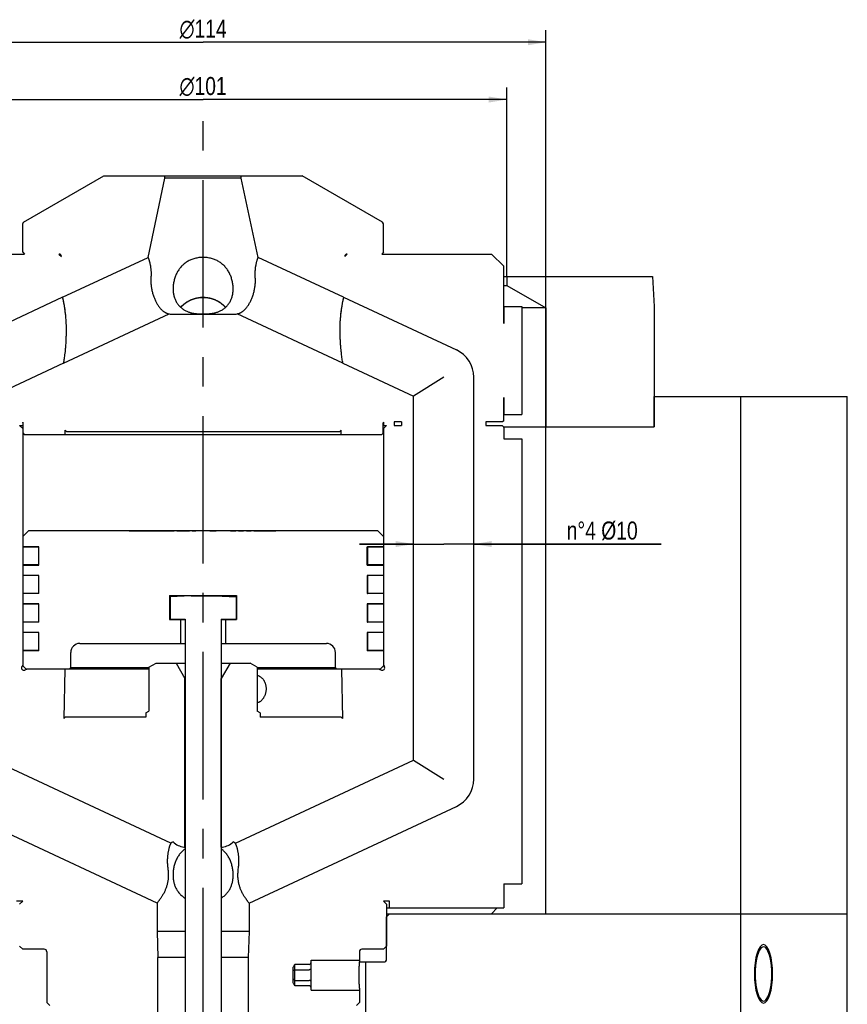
# Model space of a CAD drawing. Extents: x 0 to 1189, y 0 to 841.
# Tile 57 of 80: x 343 to 481, y 524 to 688. Entities that reach past the tile are written whole.
import ezdxf

# ---------------------------------------------------------------- set-up
doc = ezdxf.new("R2010")
doc.units = 0
doc.header["$LTSCALE"] = 65.395
doc.linetypes.add('CENTER', pattern=[0.6, 0.375, -0.075, 0.075, -0.075])
doc.layers.get('0').update_dxf_attribs({"linetype": 'CONTINUOUS'})
for name, color, linetype in [('DEFAULT_1', 7, 'CENTER'), ('MG46096_3DSLA_N_45_R000_JG_BL12', 7, 'CONTINUOUS'), ('MG46_3DSLA_AC_WEB_BL13', 7, 'CONTINUOUS'), ('MG46_3DSLA_PPU_WEB_BL11', 7, 'CONTINUOUS'), ('MG46_3DSLA_PSUP_WEB_BL14', 7, 'CONTINUOUS')]:
    doc.layers.add(name, color=color, linetype=linetype)
doc.styles.get("Standard").update_dxf_attribs({"font": 'txt', "width": 0.8})
doc.styles.add('TEXTSTYLE_1', font='gdt', dxfattribs={"width": 0.8})
doc.dimstyles.new('DIMSTYLE_2', dxfattribs={"dimtxt": 3, "dimasz": 3, "dimexe": 2, "dimexo": 0, "dimgap": 0.75, "dimtad": 1, "dimtxsty": 'STANDARD', "dimblk": '_ARROW_FILLED', "dimblk1": '_ARROW_FILLED', "dimblk2": '_ARROW_FILLED', "dimcen": 0.09, "dimazin": 3, "dimtp": 0.3, "dimtm": 0.3, "dimtfac": 1, "dimtofl": 0, "dimtmove": 0, "dimatfit": 3, "dimtolj": 1})
doc.dimstyles.new('DIMSTYLE_4', dxfattribs={"dimtxt": 3, "dimasz": 3, "dimexe": 2, "dimexo": 0, "dimgap": 0.75, "dimtad": 1, "dimtxsty": 'STANDARD', "dimblk": '_ARROW_FILLED', "dimblk1": '_ARROW_FILLED', "dimblk2": '_ARROW_FILLED', "dimcen": 0.09, "dimazin": 3, "dimtp": 0.2, "dimtm": 0.2, "dimtfac": 1, "dimtofl": 0, "dimtmove": 0, "dimatfit": 3, "dimtolj": 1})

# ---------------------------------------------------------------- blocks, each defined once
blk = doc.blocks.new('_ARROW_FILLED')
at = {"color": 0, "linetype": 'BYBLOCK'}
blk.add_solid([(0, 0), (-1, 0.167), (-1, -0.167)], dxfattribs=at)
blk = doc.blocks.new('*D3')
at = {"color": 2, "linetype": 'CONTINUOUS'}
for p, q in [((316.9, 620.15), (316.9, 686.08)), ((430.9, 620.15), (430.9, 686.08)), ((316.9, 684.08), (373.9, 684.08)), ((430.9, 684.08), (373.9, 684.08))]:
    blk.add_line(p, q, dxfattribs=at)
at = {"color": 2, "linetype": 'CONTINUOUS', "xscale": 3, "yscale": 3, "zscale": 3, "rotation": 180}
blk.add_blockref('_ARROW_FILLED', (316.9, 684.08), dxfattribs=at)
at = {"color": 2, "linetype": 'CONTINUOUS', "xscale": 3, "yscale": 3, "zscale": 3}
blk.add_blockref('_ARROW_FILLED', (430.9, 684.08), dxfattribs=at)
at = {"color": 2, "linetype": 'CONTINUOUS', "insert": (373.9, 687.83), "char_height": 3, "width": 14.6786, "attachment_point": 2, "style": 'TEXTSTYLE_1'}
blk.add_mtext('{\\Fgdt;n}\\Ftxt;114', dxfattribs=at)
blk = doc.blocks.new('*D6')
at = {"color": 2, "linetype": 'CONTINUOUS'}
for p, q in [((323.4, 645.15), (323.4, 676.55)), ((424.4, 645.15), (424.4, 676.55)), ((323.4, 674.55), (373.9, 674.55)), ((424.4, 674.55), (373.9, 674.55))]:
    blk.add_line(p, q, dxfattribs=at)
at = {"color": 2, "linetype": 'CONTINUOUS', "xscale": 3, "yscale": 3, "zscale": 3, "rotation": 180}
blk.add_blockref('_ARROW_FILLED', (323.4, 674.55), dxfattribs=at)
at = {"color": 2, "linetype": 'CONTINUOUS', "xscale": 3, "yscale": 3, "zscale": 3}
blk.add_blockref('_ARROW_FILLED', (424.4, 674.55), dxfattribs=at)
at = {"color": 2, "linetype": 'CONTINUOUS', "insert": (373.9, 678.3), "char_height": 3, "width": 14.6786, "attachment_point": 2, "style": 'TEXTSTYLE_1'}
blk.add_mtext('{\\Fgdt;n}\\Ftxt;101', dxfattribs=at)
blk = doc.blocks.new('*D22')
at = {"color": 2, "linetype": 'CONTINUOUS'}
for p, q in [((408.9, 600.63), (399.9, 600.63)), ((399.9, 600.63), (413.9, 600.63)), ((450.08, 600.63), (413.9, 600.63)), ((418.9, 600.63), (450.08, 600.63))]:
    blk.add_line(p, q, dxfattribs=at)
at = {"color": 2, "linetype": 'CONTINUOUS', "xscale": 3, "yscale": 3, "zscale": 3}
blk.add_blockref('_ARROW_FILLED', (408.9, 600.63), dxfattribs=at)
at = {"color": 2, "linetype": 'CONTINUOUS', "xscale": 3, "yscale": 3, "zscale": 3, "rotation": 180}
blk.add_blockref('_ARROW_FILLED', (418.9, 600.63), dxfattribs=at)
at = {"color": 2, "linetype": 'CONTINUOUS', "insert": (434.35, 604.38), "char_height": 3, "width": 23.5929, "attachment_point": 1}
blk.add_mtext('n°4 Ø10', dxfattribs=at)
blk = doc.blocks.new('MG46_3DSLA_PPU_WEB_BL11', base_point=(604.15, 524.71))
at = {"layer": 'MG46_3DSLA_PPU_WEB_BL11', "color": 7, "linetype": 'CONTINUOUS'}
for p, q in [((404.4, 539.15), (481.01, 539.15)), ((404.4, 538.65), (404.91, 539.15)), ((463.28, 520.15), (463.28, 539.15)), ((481.01, 443.15), (481.01, 539.15)), ((404.4, 531.65), (404.4, 538.65)), ((399.88, 531.15), (403.9, 531.15)), ((400.9, 531.15), (400.9, 519.65))]:
    blk.add_line(p, q, dxfattribs=at)
at = {"layer": 'MG46_3DSLA_PPU_WEB_BL11', "color": 2, "linetype": 'CONTINUOUS'}
for points in [[(468.58, 529.15), (468.55, 530.1), (468.46, 531.01), (468.33, 531.85), (468.14, 532.59), (467.91, 533.2), (467.65, 533.64), (467.37, 533.92), (467.07, 534.02), (466.78, 533.93), (466.5, 533.65), (466.24, 533.21), (466.01, 532.59), (465.82, 531.86), (465.69, 531.02), (465.6, 530.12), (465.57, 529.15)], [(465.57, 529.15), (465.6, 528.21), (465.68, 527.3), (465.82, 526.46), (466.01, 525.71), (466.24, 525.11), (466.5, 524.66), (466.78, 524.39), (467.07, 524.29), (467.37, 524.38), (467.65, 524.66), (467.91, 525.1), (468.14, 525.71), (468.32, 526.45), (468.46, 527.28), (468.55, 528.19), (468.58, 529.15)]]:
    blk.add_lwpolyline(points, dxfattribs=at)
at = {"layer": 'MG46_3DSLA_PPU_WEB_BL11', "color": 7, "linetype": 'CONTINUOUS'}
for points in [[(467.07, 533.65), (466.88, 533.61), (466.68, 533.47), (466.5, 533.25), (466.32, 532.94), (466.16, 532.56), (466.02, 532.1), (465.9, 531.59), (465.81, 531.02), (465.74, 530.42), (465.7, 529.8), (465.68, 529.15)], [(468.46, 529.15), (468.45, 529.8), (468.41, 530.42), (468.34, 531.02), (468.24, 531.59), (468.12, 532.1), (467.98, 532.56), (467.82, 532.94), (467.65, 533.25), (467.46, 533.47), (467.27, 533.61), (467.07, 533.65)], [(465.68, 529.15), (465.7, 528.51), (465.74, 527.89), (465.81, 527.29), (465.9, 526.72), (466.02, 526.21), (466.16, 525.75), (466.32, 525.37), (466.5, 525.06), (466.68, 524.84), (466.88, 524.7), (467.07, 524.65)], [(467.07, 524.65), (467.27, 524.7), (467.46, 524.84), (467.65, 525.06), (467.82, 525.37), (467.98, 525.75), (468.12, 526.21), (468.24, 526.72), (468.34, 527.29), (468.41, 527.89), (468.45, 528.51), (468.46, 529.15)]]:
    blk.add_lwpolyline(points, dxfattribs=at)
blk.add_arc((403.9, 531.65), 0.5, 270, 360, dxfattribs=at)
blk = doc.blocks.new('MG46096_3DSLA_N_45_R000_JG_BL12', base_point=(605.63, 511.41))
at = {"layer": 'MG46096_3DSLA_N_45_R000_JG_BL12', "color": 7, "linetype": 'CONTINUOUS'}
for p, q in [((344.05, 654.14), (357.41, 661.85)), ((357.41, 661.85), (390.39, 661.85)), ((367.55, 661.45), (367.55, 661.85)), ((380.25, 661.45), (380.25, 661.85)), ((403.75, 654.14), (390.39, 661.85)), ((364.76, 648.31), (367.55, 661.45)), ((380.25, 661.45), (367.55, 661.45)), ((383.05, 648.31), (380.25, 661.45)), ((343.9, 653.88), (344.05, 654.14)), ((343.9, 649.15), (343.9, 653.88)), ((403.9, 653.88), (403.75, 654.14)), ((403.9, 649.15), (403.9, 653.88)), ((325.93, 648.85), (344.2, 648.85)), ((343.9, 649.15), (344.2, 648.85)), ((349.93, 648.85), (350.36, 648.43)), ((349.93, 648.85), (349.96, 648.85)), ((350.36, 648.43), (350.36, 648.46)), ((397.88, 648.85), (397.44, 648.43)), ((397.44, 648.43), (397.44, 648.46)), ((397.84, 648.85), (397.88, 648.85)), ((403.9, 649.15), (403.6, 648.85)), ((403.6, 648.85), (421.88, 648.85)), ((423.88, 646.85), (421.88, 648.85)), ((350.55, 641.68), (364.76, 648.31)), ((364.76, 648.3), (364.78, 648.26)), ((383, 648.17), (383.02, 648.24)), ((383.05, 648.3), (383.05, 648.31)), ((397.25, 641.68), (383.05, 648.31)), ((423.88, 637.31), (423.88, 646.85)), ((350.55, 641.67), (331.79, 632.91)), ((350.55, 641.67), (350.55, 641.68)), ((350.59, 641.53), (350.55, 641.68)), ((350.58, 641.56), (350.55, 641.67)), ((350.6, 641.45), (350.58, 641.56)), ((350.61, 641.43), (350.59, 641.53)), ((350.63, 641.34), (350.6, 641.45)), ((350.64, 641.31), (350.61, 641.43)), ((350.65, 641.23), (350.63, 641.34)), ((350.67, 641.16), (350.64, 641.31)), ((350.68, 641.11), (350.65, 641.23)), ((350.71, 640.99), (350.67, 641.16)), ((350.7, 641), (350.68, 641.11)), ((350.72, 640.88), (350.7, 641)), ((350.75, 640.76), (350.72, 640.88)), ((350.77, 640.62), (350.75, 640.76)), ((350.79, 640.52), (350.77, 640.62)), ((350.81, 640.4), (350.79, 640.52)), ((350.83, 640.29), (350.81, 640.4)), ((350.85, 640.17), (350.83, 640.29)), ((396.97, 640.25), (396.95, 640.13)), ((396.99, 640.37), (396.97, 640.25)), ((397.01, 640.48), (396.99, 640.37)), ((397.03, 640.59), (397.01, 640.48)), ((397.05, 640.72), (397.03, 640.59)), ((397.08, 640.89), (397.04, 640.69)), ((397.08, 640.85), (397.05, 640.72)), ((397.12, 641.08), (397.08, 640.89)), ((397.1, 640.97), (397.08, 640.85)), ((397.12, 641.08), (397.1, 640.97)), ((397.15, 641.23), (397.12, 641.08)), ((397.15, 641.21), (397.12, 641.08)), ((397.18, 641.37), (397.15, 641.23)), ((397.17, 641.32), (397.15, 641.21)), ((397.2, 641.43), (397.17, 641.32)), ((397.21, 641.48), (397.18, 641.37)), ((397.22, 641.55), (397.2, 641.43)), ((397.23, 641.6), (397.21, 641.48)), ((397.25, 641.67), (397.22, 641.55)), ((397.25, 641.68), (397.23, 641.6)), ((397.25, 641.67), (397.25, 641.68)), ((397.25, 641.67), (416.02, 632.91)), ((350.67, 630.7), (368.25, 638.9)), ((350.87, 640.04), (350.85, 640.17)), ((350.89, 639.91), (350.87, 640.04)), ((350.91, 639.78), (350.89, 639.91)), ((350.94, 639.64), (350.91, 639.78)), ((350.96, 639.5), (350.94, 639.64)), ((350.97, 639.35), (350.96, 639.5)), ((350.99, 639.21), (350.97, 639.35)), ((351.01, 639.05), (350.99, 639.21)), ((351.05, 638.68), (351.04, 638.84)), ((351.07, 638.57), (351.05, 638.68)), ((351.08, 638.46), (351.07, 638.57)), ((368.25, 638.9), (368.25, 638.9)), ((368.9, 638.85), (378.9, 638.85)), ((397.13, 630.7), (379.56, 638.9)), ((396.74, 638.57), (396.73, 638.46)), ((396.75, 638.68), (396.74, 638.57)), ((396.77, 638.84), (396.75, 638.68)), ((396.79, 639), (396.77, 638.84)), ((396.81, 639.15), (396.79, 639)), ((396.82, 639.31), (396.81, 639.15)), ((396.84, 639.45), (396.82, 639.31)), ((396.86, 639.59), (396.84, 639.45)), ((396.88, 639.73), (396.86, 639.59)), ((396.9, 639.87), (396.88, 639.73)), ((396.93, 640), (396.9, 639.87)), ((396.95, 640.13), (396.93, 640)), ((423.88, 640.15), (426.9, 640.15)), ((423.9, 640.15), (423.9, 637.31)), ((426.9, 640.15), (426.9, 622.15)), ((351.09, 638.29), (351.08, 638.4)), ((351.1, 638.18), (351.09, 638.37)), ((351.12, 638), (351.1, 638.2)), ((351.13, 637.77), (351.12, 638.01)), ((351.14, 637.59), (351.13, 637.83)), ((351.16, 637.4), (351.14, 637.64)), ((351.16, 637.22), (351.15, 637.45)), ((351.17, 637.06), (351.16, 637.25)), ((351.17, 637.03), (351.17, 637.15)), ((351.18, 636.84), (351.17, 637.06)), ((351.18, 636.9), (351.17, 637.03)), ((396.64, 637.25), (396.63, 637.03)), ((396.65, 637.46), (396.64, 637.25)), ((396.64, 637.28), (396.64, 637.15)), ((396.66, 637.65), (396.65, 637.45)), ((396.71, 638.23), (396.7, 638.12)), ((396.73, 638.46), (396.72, 638.35)), ((423.9, 637.31), (423.88, 637.31)), ((351.19, 636.45), (351.11, 636.42)), ((351.19, 636.65), (351.18, 636.86)), ((351.19, 636.45), (351.19, 636.66)), ((396.63, 636.9), (396.62, 636.78)), ((396.62, 636.66), (396.62, 636.45)), ((396.69, 636.42), (396.62, 636.45)), ((350.87, 632.11), (350.84, 631.87)), ((350.9, 632.37), (350.87, 632.11)), ((350.94, 632.65), (350.9, 632.37)), ((396.96, 631.87), (396.93, 632.11)), ((350.67, 630.69), (338.9, 625.2)), ((350.7, 630.87), (350.67, 630.7)), ((350.67, 630.69), (350.67, 630.7)), ((350.73, 631.07), (350.7, 630.87)), ((350.76, 631.29), (350.73, 631.07)), ((350.79, 631.46), (350.76, 631.29)), ((350.81, 631.65), (350.79, 631.46)), ((350.84, 631.87), (350.81, 631.65)), ((396.99, 631.65), (396.96, 631.87)), ((397.02, 631.46), (396.99, 631.65)), ((397.04, 631.29), (397.02, 631.46)), ((397.08, 631.07), (397.04, 631.29)), ((397.11, 630.87), (397.08, 631.07)), ((397.13, 630.71), (397.11, 630.87)), ((397.13, 630.69), (397.13, 630.7)), ((397.13, 630.69), (408.9, 625.2)), ((413.9, 628.38), (408.9, 625.2)), ((418.9, 561.54), (418.9, 628.38)), ((408.9, 564.72), (408.9, 625.2)), ((423.88, 621.15), (423.88, 625)), ((423.88, 625), (423.9, 625)), ((423.9, 625), (423.9, 622.15)), ((343.9, 620.91), (343.9, 620.35)), ((343.97, 619.05), (343.97, 620.75)), ((403.83, 619.05), (403.83, 620.75)), ((403.9, 620.91), (403.9, 620.35)), ((405.65, 620.95), (405.65, 620.35)), ((406.9, 620.95), (405.65, 620.95)), ((406.9, 620.95), (406.9, 620.35)), ((420.9, 620.95), (420.9, 620.35)), ((423.68, 620.95), (420.9, 620.95)), ((423.88, 621.15), (423.68, 620.95)), ((423.88, 622.15), (426.9, 622.15)), ((343.4, 620.35), (343.9, 619.85)), ((343.4, 620.35), (343.97, 620.35)), ((343.9, 619.85), (343.9, 580.49)), ((343.9, 619.85), (343.97, 619.85)), ((343.97, 619.05), (344.17, 618.85)), ((350.95, 618.85), (350.94, 619.58)), ((350.94, 619.58), (351.17, 619.35)), ((351.17, 619.35), (396.64, 619.35)), ((396.87, 619.58), (396.64, 619.35)), ((396.85, 618.85), (396.87, 619.58)), ((403.83, 619.05), (403.63, 618.85)), ((403.83, 620.35), (404.4, 620.35)), ((403.83, 619.85), (403.9, 619.85)), ((404.4, 620.35), (403.9, 619.85)), ((403.9, 619.85), (403.9, 580.49)), ((405.65, 620.35), (406.9, 620.35)), ((420.9, 620.35), (423.6, 620.35)), ((423.9, 620.05), (423.6, 620.35)), ((423.9, 620.05), (423.9, 618.15)), ((344.17, 618.85), (403.63, 618.85)), ((423.9, 618.15), (426.9, 618.15)), ((426.9, 618.15), (426.9, 544.15)), ((344.91, 602.9), (343.91, 601.9)), ((344.91, 602.9), (402.89, 602.9)), ((361.61, 602.9), (361.61, 602.85)), ((361.61, 602.85), (369.09, 602.85)), ((367.78, 602.9), (367.78, 602.85)), ((369.09, 602.85), (369.09, 602.9)), ((369.54, 602.85), (369.54, 602.9)), ((369.54, 602.85), (371.64, 602.85)), ((369.63, 602.9), (369.63, 602.85)), ((369.75, 602.9), (369.75, 602.85)), ((369.93, 602.9), (369.93, 602.85)), ((370.18, 602.9), (370.18, 602.85)), ((370.49, 602.9), (370.49, 602.85)), ((371.09, 602.9), (371.09, 602.85)), ((371.38, 602.9), (371.38, 602.85)), ((371.58, 602.9), (371.58, 602.85)), ((371.64, 602.85), (371.64, 602.9)), ((372.09, 602.85), (372.09, 602.9)), ((372.09, 602.85), (372.69, 602.85)), ((372.18, 602.9), (372.18, 602.85)), ((372.69, 602.85), (372.69, 602.9)), ((375.01, 602.85), (375.01, 602.9)), ((375.01, 602.85), (376.06, 602.85)), ((375.18, 602.9), (375.18, 602.85)), ((375.45, 602.9), (375.45, 602.85)), ((375.56, 602.9), (375.56, 602.85)), ((375.61, 602.9), (375.61, 602.85)), ((376.06, 602.85), (376.06, 602.9)), ((378.46, 602.85), (378.46, 602.9)), ((378.46, 602.85), (379.36, 602.85)), ((378.52, 602.9), (378.52, 602.85)), ((378.97, 602.9), (378.97, 602.85)), ((379.04, 602.9), (379.04, 602.85)), ((379.36, 602.85), (379.36, 602.9)), ((379.81, 602.85), (379.81, 602.9)), ((379.81, 602.85), (380.61, 602.85)), ((380.02, 602.9), (380.02, 602.85)), ((380.61, 602.85), (380.61, 602.9)), ((381.14, 602.85), (381.14, 602.9)), ((381.14, 602.85), (381.91, 602.85)), ((381.91, 602.85), (381.91, 602.9)), ((382.36, 602.85), (382.36, 602.9)), ((382.36, 602.85), (386, 602.85)), ((382.64, 602.9), (382.64, 602.85)), ((386, 602.85), (386, 602.9)), ((402.89, 602.9), (403.89, 601.9)), ((343.91, 601.9), (343.91, 600.17)), ((403.89, 601.9), (403.89, 600.17)), ((343.91, 600.17), (346.6, 600.17)), ((343.91, 600.15), (343.91, 597.16)), ((346.6, 600.15), (343.91, 600.15)), ((346.56, 600.15), (346.56, 597.16)), ((346.6, 597.14), (346.6, 600.17)), ((401.2, 597.14), (401.2, 600.17)), ((401.2, 600.17), (403.89, 600.17)), ((401.2, 600.15), (401.23, 600.15)), ((401.24, 600.15), (401.24, 597.16)), ((403.89, 600.15), (401.24, 600.15)), ((403.89, 600.15), (403.89, 597.16)), ((346.6, 597.16), (343.91, 597.16)), ((343.91, 597.14), (343.91, 595.42)), ((343.91, 597.14), (346.6, 597.14)), ((401.2, 597.16), (401.23, 597.16)), ((401.2, 597.14), (403.89, 597.14)), ((403.89, 597.16), (401.24, 597.16)), ((403.89, 597.14), (403.89, 595.42)), ((346.6, 595.42), (343.91, 595.42)), ((343.91, 595.4), (343.91, 592.41)), ((346.6, 595.4), (343.91, 595.4)), ((346.56, 595.4), (346.56, 592.41)), ((346.6, 592.39), (346.6, 595.42)), ((401.2, 595.42), (401.2, 592.39)), ((403.89, 595.42), (401.2, 595.42)), ((401.2, 595.4), (401.23, 595.4)), ((401.24, 595.4), (401.24, 592.41)), ((403.89, 595.4), (401.24, 595.4)), ((403.89, 595.4), (403.89, 592.41)), ((346.6, 592.41), (343.91, 592.41)), ((343.91, 592.39), (343.91, 590.67)), ((346.6, 592.39), (343.91, 592.39)), ((368.34, 592.1), (368.34, 588.1)), ((368.34, 592.1), (379.47, 592.1)), ((371.9, 592.05), (368.4, 591.87)), ((368.4, 591.87), (368.4, 588.15)), ((371.9, 592.05), (375.9, 592.05)), ((375.9, 592.05), (379.4, 591.87)), ((379.4, 591.87), (379.4, 588.15)), ((379.47, 592.1), (379.47, 588.1)), ((401.2, 592.41), (401.23, 592.41)), ((403.89, 592.39), (401.2, 592.39)), ((403.89, 592.41), (401.24, 592.41)), ((403.89, 592.39), (403.89, 590.67)), ((346.6, 590.67), (343.91, 590.67)), ((343.91, 590.65), (343.91, 587.66)), ((346.6, 590.65), (343.91, 590.65)), ((346.56, 590.65), (346.56, 587.66)), ((346.6, 587.64), (346.6, 590.67)), ((401.2, 590.67), (401.2, 587.64)), ((403.89, 590.67), (401.2, 590.67)), ((401.2, 590.65), (401.23, 590.65)), ((401.24, 590.65), (401.24, 587.66)), ((403.89, 590.65), (401.24, 590.65)), ((403.89, 590.65), (403.89, 587.66)), ((368.34, 588.1), (370.9, 588.1)), ((368.4, 588.15), (370.9, 588.15)), ((370.15, 588.1), (370.15, 584.1)), ((370.9, 588.15), (370.9, 472.29)), ((376.9, 588.15), (376.9, 472.29)), ((376.9, 588.15), (379.4, 588.15)), ((376.9, 588.1), (379.47, 588.1)), ((377.65, 588.1), (377.65, 584.1)), ((346.6, 587.66), (343.91, 587.66)), ((343.91, 587.64), (343.91, 585.92)), ((346.6, 587.64), (343.91, 587.64)), ((401.2, 587.66), (401.23, 587.66)), ((403.89, 587.64), (401.2, 587.64)), ((403.89, 587.66), (401.24, 587.66)), ((403.89, 587.64), (403.89, 585.92)), ((346.6, 585.92), (343.91, 585.92)), ((343.91, 585.9), (343.91, 582.91)), ((346.6, 585.9), (343.91, 585.9)), ((346.56, 585.9), (346.56, 582.91)), ((346.6, 582.89), (346.6, 585.92)), ((401.2, 585.92), (401.2, 582.89)), ((403.89, 585.92), (401.2, 585.92)), ((401.2, 585.9), (401.23, 585.9)), ((401.24, 585.9), (401.24, 582.91)), ((403.89, 585.9), (401.24, 585.9)), ((403.89, 585.9), (403.89, 582.91)), ((346.6, 582.91), (343.91, 582.91)), ((343.91, 582.89), (343.91, 580.4)), ((346.6, 582.89), (343.91, 582.89)), ((353.4, 584.1), (370.9, 584.1)), ((376.9, 584.1), (394.4, 584.1)), ((401.2, 582.91), (401.23, 582.91)), ((403.89, 582.89), (401.2, 582.89)), ((403.89, 582.91), (401.24, 582.91)), ((403.89, 582.89), (403.89, 580.4)), ((351.9, 580.1), (351.9, 582.6)), ((395.9, 580.1), (395.9, 582.6)), ((343.9, 580.49), (343.76, 580.27)), ((343.91, 580.4), (344.41, 579.9)), ((344.66, 579.85), (344.26, 579.69)), ((344.41, 579.9), (364.9, 579.9)), ((364.9, 579.85), (344.66, 579.85)), ((350.89, 579.85), (350.74, 571.63)), ((351.7, 579.9), (351.9, 580.1)), ((351.9, 580.1), (364.9, 580.1)), ((364.9, 580.16), (366.1, 580.85)), ((364.9, 580.16), (364.9, 572.85)), ((366.1, 580.85), (370.9, 580.85)), ((369.4, 580.85), (370.88, 578.3)), ((376.9, 580.85), (381.7, 580.85)), ((378.4, 580.85), (376.93, 578.3)), ((382.9, 580.16), (381.7, 580.85)), ((382.9, 580.16), (382.9, 572.85)), ((382.9, 580.1), (395.9, 580.1)), ((382.9, 579.9), (403.39, 579.9)), ((403.15, 579.85), (382.9, 579.85)), ((396.1, 579.9), (395.9, 580.1)), ((396.92, 579.85), (397.06, 571.63)), ((403.15, 579.85), (403.55, 579.69)), ((403.89, 580.4), (403.39, 579.9)), ((403.9, 580.49), (404.04, 580.27)), ((370.88, 550.25), (370.88, 578.3)), ((370.9, 578.3), (370.88, 578.3)), ((376.93, 578.3), (376.9, 578.3)), ((376.93, 550.25), (376.93, 578.3)), ((350.74, 571.63), (350.97, 571.85)), ((364.4, 571.85), (350.97, 571.85)), ((364.4, 572.57), (364.9, 572.85)), ((364.4, 572.57), (364.4, 571.85)), ((383.4, 572.57), (382.9, 572.85)), ((383.4, 572.57), (383.4, 571.85)), ((396.83, 571.85), (383.4, 571.85)), ((397.06, 571.63), (396.83, 571.85)), ((368.54, 550.9), (338.9, 564.72)), ((379.27, 550.9), (408.9, 564.72)), ((408.9, 564.72), (413.9, 561.54)), ((366.25, 540.93), (331.79, 557.01)), ((381.55, 540.93), (416.02, 557.01)), ((368.9, 551.12), (368.9, 551.09)), ((370.7, 550.25), (370.9, 550.25)), ((376.9, 550.25), (377.1, 550.25)), ((378.9, 551.12), (378.9, 551.09)), ((379.27, 550.89), (379.27, 550.9)), ((379.28, 550.87), (379.27, 550.89)), ((423.9, 544.15), (426.9, 544.15)), ((423.9, 544.15), (423.9, 540.15)), ((343.9, 541.25), (342.9, 541.25)), ((343.4, 540.75), (343.9, 541.25)), ((366.3, 540.99), (366.25, 540.93)), ((366.25, 540.93), (366.25, 536.2)), ((366.34, 541.04), (366.3, 540.99)), ((366.39, 541.1), (366.34, 541.04)), ((366.45, 541.19), (366.39, 541.1)), ((381.47, 541.04), (381.42, 541.1)), ((381.51, 540.99), (381.47, 541.04)), ((381.55, 540.93), (381.55, 536.2)), ((404.9, 541.25), (403.9, 541.25)), ((404.4, 540.75), (403.9, 541.25)), ((404.4, 540.75), (404.4, 533.75)), ((404.9, 540.15), (404.9, 541.25)), ((404.4, 540.15), (423.9, 540.15)), ((421.83, 539.15), (422.81, 540.15)), ((370.9, 536.2), (366.25, 536.2)), ((366.25, 536.2), (366.4, 531.9)), ((381.55, 536.2), (376.9, 536.2)), ((381.55, 536.2), (381.4, 531.9)), ((343.4, 533.75), (343.9, 533.25)), ((347.5, 533.25), (343.9, 533.25)), ((347.9, 532.85), (347.9, 524.4)), ((399.9, 532.85), (399.9, 531.45)), ((403.9, 533.25), (400.3, 533.25)), ((404.4, 533.75), (403.9, 533.25)), ((370.9, 531.9), (366.4, 531.9)), ((366.4, 456.16), (366.4, 531.9)), ((381.4, 531.9), (376.9, 531.9)), ((381.4, 531.9), (381.4, 456.16)), ((391.55, 530.73), (389.15, 530.73)), ((389.15, 527.18), (389.15, 530.73)), ((391.85, 531.45), (399.9, 531.45)), ((391.85, 526.45), (391.85, 531.45)), ((399.83, 530.5), (399.82, 530.34)), ((399.84, 530.65), (399.83, 530.5)), ((399.85, 530.79), (399.84, 530.65)), ((399.86, 530.92), (399.85, 530.79)), ((399.87, 531.09), (399.86, 530.92)), ((399.88, 531.23), (399.87, 531.09)), ((399.89, 531.36), (399.88, 531.23)), ((399.9, 531.45), (399.89, 531.36)), ((388.9, 527.66), (388.9, 530.25)), ((389.15, 529.84), (391.55, 529.84)), ((399.79, 529.44), (399.78, 529.25)), ((399.78, 529.25), (399.78, 529.05)), ((399.78, 529.05), (399.78, 528.86)), ((399.78, 528.86), (399.78, 528.66)), ((399.8, 529.82), (399.79, 529.63)), ((399.79, 529.63), (399.79, 529.44)), ((399.81, 530.17), (399.8, 530)), ((399.8, 530), (399.8, 529.82)), ((399.82, 530.34), (399.81, 530.17)), ((389.15, 528.07), (391.55, 528.07)), ((399.78, 528.66), (399.79, 528.47)), ((399.79, 528.47), (399.79, 528.28)), ((399.79, 528.28), (399.8, 528.09)), ((399.8, 528.09), (399.8, 527.91)), ((399.8, 527.91), (399.81, 527.73)), ((399.81, 527.73), (399.82, 527.57)), ((399.82, 527.57), (399.83, 527.41)), ((399.83, 527.41), (399.84, 527.26)), ((399.84, 527.26), (399.85, 527.12)), ((391.55, 527.18), (389.15, 527.18)), ((391.85, 526.45), (399.9, 526.45)), ((399.85, 527.12), (399.86, 526.99)), ((399.86, 526.99), (399.87, 526.88)), ((399.87, 526.88), (399.88, 526.73)), ((399.88, 526.73), (399.89, 526.58)), ((399.89, 526.58), (399.9, 526.45)), ((399.9, 526.45), (399.9, 524.4)), ((347.9, 524.4), (348.4, 523.9)), ((399.9, 524.4), (399.4, 523.9))]:
    blk.add_line(p, q, dxfattribs=at)
for points in [[(364.76, 648.31), (364.76, 648.3), (364.76, 648.3)], [(364.78, 648.26), (364.8, 648.2), (364.81, 648.17), (364.82, 648.12), (364.84, 648.08), (364.86, 648.02), (364.88, 647.96), (364.9, 647.9), (364.92, 647.83), (364.94, 647.76), (364.96, 647.68), (364.98, 647.6), (365, 647.52), (365.03, 647.43), (365.05, 647.33), (365.07, 647.24), (365.09, 647.14), (365.11, 647.03), (365.13, 646.93), (365.15, 646.82), (365.16, 646.7), (365.18, 646.59), (365.19, 646.47), (365.21, 646.34), (365.22, 646.22), (365.23, 646.09), (365.24, 645.95), (365.24, 645.81), (365.24, 645.67), (365.25, 645.53), (365.24, 645.37), (365.24, 645.22), (365.23, 645.06), (365.22, 644.89)], [(373.9, 648.31), (373.73, 648.3), (373.55, 648.3), (373.38, 648.28), (373.21, 648.26), (373.03, 648.24), (372.86, 648.2), (372.69, 648.17), (372.53, 648.12), (372.36, 648.08), (372.2, 648.02), (372.04, 647.96), (371.88, 647.9), (371.73, 647.83), (371.58, 647.76), (371.43, 647.68), (371.29, 647.6), (371.16, 647.51), (371.02, 647.43), (370.9, 647.33), (370.77, 647.24), (370.65, 647.14), (370.54, 647.03), (370.42, 646.93), (370.32, 646.82), (370.21, 646.7), (370.11, 646.59), (370.02, 646.47), (369.92, 646.34), (369.84, 646.22), (369.75, 646.08), (369.67, 645.95), (369.59, 645.81), (369.52, 645.67), (369.45, 645.52), (369.38, 645.37), (369.32, 645.22), (369.26, 645.06), (369.2, 644.89)], [(378.6, 644.89), (378.55, 645.06), (378.49, 645.22), (378.42, 645.37), (378.36, 645.52), (378.29, 645.67), (378.21, 645.81), (378.13, 645.95), (378.05, 646.08), (377.97, 646.22), (377.88, 646.34), (377.79, 646.47), (377.69, 646.59), (377.59, 646.7), (377.49, 646.82), (377.38, 646.93), (377.27, 647.03), (377.15, 647.14), (377.03, 647.24), (376.91, 647.33), (376.78, 647.43), (376.65, 647.51), (376.51, 647.6), (376.37, 647.68), (376.23, 647.76), (376.08, 647.83), (375.92, 647.9), (375.77, 647.96), (375.61, 648.02), (375.44, 648.08), (375.28, 648.12), (375.11, 648.17), (374.94, 648.2), (374.77, 648.24), (374.6, 648.26), (374.43, 648.28), (374.25, 648.3), (374.08, 648.3), (373.9, 648.31)], [(382.58, 644.89), (382.57, 645.06), (382.57, 645.22), (382.56, 645.37), (382.56, 645.52), (382.56, 645.67), (382.56, 645.81), (382.57, 645.95), (382.58, 646.08), (382.59, 646.22), (382.6, 646.34), (382.61, 646.47), (382.63, 646.59), (382.64, 646.7), (382.66, 646.82), (382.68, 646.93), (382.7, 647.03), (382.72, 647.14), (382.74, 647.24), (382.76, 647.33), (382.78, 647.43), (382.8, 647.51), (382.82, 647.6), (382.85, 647.68), (382.87, 647.76), (382.89, 647.83), (382.91, 647.9), (382.93, 647.96), (382.95, 648.02), (382.97, 648.08), (382.98, 648.12), (383, 648.17)], [(383.02, 648.24), (383.04, 648.28), (383.05, 648.3)], [(365.22, 644.89), (365.21, 644.73), (365.21, 644.56), (365.21, 644.4), (365.21, 644.24), (365.22, 644.07), (365.23, 643.91), (365.24, 643.75), (365.26, 643.59), (365.28, 643.43), (365.3, 643.27), (365.33, 643.11), (365.36, 642.95), (365.39, 642.8), (365.43, 642.65), (365.47, 642.5), (365.51, 642.35), (365.55, 642.2), (365.59, 642.05), (365.64, 641.91), (365.69, 641.77), (365.74, 641.63), (365.8, 641.5), (365.85, 641.36), (365.91, 641.23), (365.97, 641.1), (366.03, 640.98), (366.09, 640.85), (366.16, 640.73), (366.23, 640.61), (366.29, 640.5), (366.36, 640.39), (366.44, 640.28), (366.51, 640.18), (366.58, 640.07), (366.66, 639.98), (366.74, 639.88), (366.82, 639.79), (366.89, 639.71), (366.97, 639.63), (367.05, 639.56), (367.12, 639.49), (367.19, 639.43), (367.26, 639.37), (367.33, 639.32), (367.4, 639.27), (367.47, 639.23), (367.53, 639.19), (367.59, 639.15), (367.65, 639.12), (367.7, 639.09), (367.76, 639.07), (367.81, 639.04), (367.86, 639.02), (367.91, 639), (367.95, 638.99), (367.99, 638.97), (368.03, 638.96), (368.07, 638.95), (368.1, 638.94), (368.13, 638.93), (368.16, 638.92), (368.18, 638.92), (368.2, 638.91), (368.22, 638.91), (368.23, 638.9), (368.25, 638.9)], [(369.2, 644.89), (369.15, 644.73), (369.11, 644.56), (369.07, 644.4), (369.03, 644.23), (369, 644.06), (368.97, 643.9), (368.95, 643.74), (368.93, 643.57), (368.91, 643.41), (368.91, 643.25), (368.9, 643.09), (368.9, 643.06)], [(378.9, 643.06), (378.9, 643.09), (378.9, 643.25), (378.89, 643.41), (378.88, 643.57), (378.86, 643.73), (378.84, 643.9), (378.81, 644.06), (378.78, 644.23), (378.74, 644.4), (378.7, 644.56), (378.65, 644.73), (378.6, 644.89)], [(379.57, 638.9), (379.59, 638.91), (379.6, 638.91), (379.62, 638.91), (379.65, 638.92), (379.67, 638.93), (379.7, 638.94), (379.74, 638.95), (379.77, 638.96), (379.81, 638.97), (379.85, 638.98), (379.89, 639), (379.94, 639.02), (379.99, 639.04), (380.04, 639.06), (380.1, 639.09), (380.15, 639.12), (380.21, 639.15), (380.27, 639.19), (380.33, 639.23), (380.4, 639.27), (380.47, 639.32), (380.53, 639.37), (380.61, 639.42), (380.68, 639.49), (380.75, 639.55), (380.83, 639.63), (380.91, 639.71), (380.99, 639.79), (381.06, 639.88), (381.14, 639.97), (381.22, 640.07), (381.29, 640.17), (381.37, 640.28), (381.44, 640.38), (381.51, 640.49), (381.58, 640.61), (381.64, 640.73), (381.71, 640.85), (381.77, 640.97), (381.83, 641.1), (381.89, 641.23), (381.95, 641.36), (382.01, 641.49), (382.06, 641.63), (382.11, 641.77), (382.16, 641.91), (382.21, 642.05), (382.26, 642.19), (382.3, 642.34), (382.34, 642.49), (382.38, 642.64), (382.41, 642.8), (382.44, 642.95), (382.47, 643.11), (382.5, 643.26), (382.52, 643.42), (382.55, 643.58), (382.56, 643.74), (382.58, 643.91), (382.59, 644.07), (382.59, 644.23), (382.6, 644.4), (382.6, 644.56), (382.59, 644.73), (382.58, 644.89)], [(368.9, 643.06), (368.9, 642.94), (368.91, 642.78), (368.92, 642.63), (368.94, 642.47), (368.96, 642.32), (368.98, 642.18), (369.01, 642.03), (369.05, 641.89), (369.09, 641.74), (369.13, 641.6), (369.18, 641.47), (369.23, 641.33), (369.29, 641.2), (369.35, 641.07), (369.42, 640.94), (369.49, 640.82), (369.57, 640.7), (369.65, 640.58), (369.73, 640.47), (369.82, 640.36), (369.92, 640.25), (370.02, 640.14), (370.12, 640.04), (370.23, 639.95), (370.34, 639.85), (370.46, 639.77), (370.57, 639.68), (370.69, 639.61), (370.81, 639.53), (370.93, 639.47), (371.05, 639.41), (371.17, 639.35), (371.29, 639.3), (371.41, 639.25), (371.53, 639.21), (371.65, 639.17), (371.76, 639.14), (371.88, 639.11), (371.99, 639.08), (372.11, 639.05), (372.22, 639.03), (372.33, 639.01), (372.44, 638.99), (372.56, 638.98), (372.67, 638.96), (372.77, 638.95), (372.86, 638.94), (372.96, 638.93), (373.04, 638.93), (373.13, 638.92), (373.21, 638.92), (373.3, 638.91), (373.38, 638.91), (373.47, 638.91), (373.55, 638.9), (373.64, 638.9), (373.73, 638.9), (373.82, 638.9), (373.9, 638.9)], [(373.9, 638.9), (373.99, 638.9), (374.08, 638.9), (374.16, 638.9), (374.25, 638.9), (374.34, 638.91), (374.42, 638.91), (374.51, 638.91), (374.59, 638.92), (374.68, 638.92), (374.76, 638.93), (374.85, 638.93), (374.94, 638.94), (375.04, 638.95), (375.14, 638.96), (375.25, 638.98), (375.36, 638.99), (375.47, 639.01), (375.59, 639.03), (375.7, 639.05), (375.81, 639.08), (375.93, 639.11), (376.04, 639.14), (376.16, 639.17), (376.28, 639.21), (376.39, 639.25), (376.51, 639.3), (376.63, 639.35), (376.75, 639.4), (376.87, 639.47), (376.99, 639.53), (377.11, 639.6), (377.23, 639.68), (377.35, 639.76), (377.46, 639.85), (377.57, 639.94), (377.68, 640.04), (377.78, 640.14), (377.88, 640.25), (377.98, 640.35), (378.07, 640.46), (378.15, 640.58), (378.23, 640.7), (378.31, 640.82), (378.38, 640.94), (378.45, 641.07), (378.51, 641.2), (378.57, 641.33), (378.62, 641.46), (378.67, 641.6), (378.72, 641.74), (378.76, 641.88), (378.79, 642.03), (378.82, 642.17), (378.85, 642.32), (378.87, 642.47), (378.88, 642.62), (378.89, 642.78), (378.9, 642.93), (378.9, 643.06)], [(351.09, 638.37), (351.07, 638.55), (351.05, 638.72), (351.03, 638.89), (351.01, 639.06), (350.99, 639.22), (350.97, 639.37), (350.95, 639.52), (350.93, 639.67), (350.91, 639.82), (350.89, 639.96), (350.87, 640.09), (350.85, 640.22), (350.83, 640.35), (350.8, 640.47), (350.78, 640.58), (350.76, 640.69), (350.74, 640.79), (350.71, 640.99)], [(370.17, 640), (370.26, 640.09), (370.38, 640.22), (370.51, 640.35), (370.64, 640.47), (370.78, 640.58), (370.92, 640.69), (371.06, 640.79), (371.21, 640.89), (371.36, 640.99), (371.51, 641.08), (371.67, 641.16), (371.83, 641.23), (372, 641.31), (372.16, 641.37), (372.33, 641.43), (372.5, 641.48), (372.67, 641.53), (372.84, 641.57), (373.02, 641.6), (373.19, 641.63), (373.37, 641.66), (373.55, 641.67), (373.72, 641.68), (373.9, 641.68)], [(370.18, 639.99), (370.19, 640), (370.23, 640.04), (370.27, 640.08), (370.31, 640.13), (370.35, 640.17), (370.39, 640.21), (370.43, 640.25), (370.47, 640.29), (370.51, 640.33), (370.55, 640.37), (370.59, 640.4), (370.64, 640.44), (370.68, 640.48), (370.72, 640.52), (370.77, 640.55), (370.81, 640.59), (370.85, 640.62), (370.9, 640.66), (370.94, 640.69), (370.99, 640.72), (371.04, 640.76), (371.08, 640.79), (371.13, 640.82), (371.18, 640.85), (371.22, 640.88), (371.27, 640.91), (371.32, 640.94), (371.37, 640.97), (371.42, 641), (371.47, 641.03), (371.51, 641.06), (371.56, 641.08), (371.61, 641.11), (371.66, 641.14), (371.72, 641.16), (371.77, 641.19), (371.82, 641.21), (371.87, 641.23), (371.92, 641.26), (371.97, 641.28), (372.02, 641.3), (372.08, 641.32), (372.13, 641.34), (372.18, 641.36), (372.24, 641.38), (372.29, 641.4), (372.34, 641.42), (372.4, 641.43), (372.45, 641.45), (372.51, 641.47), (372.56, 641.48), (372.61, 641.5), (372.67, 641.51), (372.72, 641.52), (372.78, 641.54), (372.83, 641.55), (372.89, 641.56), (372.95, 641.57), (373, 641.58), (373.06, 641.59), (373.11, 641.6), (373.17, 641.61), (373.22, 641.62), (373.28, 641.63), (373.34, 641.63), (373.39, 641.64), (373.45, 641.64), (373.51, 641.65), (373.56, 641.65), (373.62, 641.66), (373.68, 641.66), (373.73, 641.66), (373.79, 641.66), (373.85, 641.66), (373.9, 641.67)], [(373.9, 641.68), (374.08, 641.68), (374.26, 641.67), (374.44, 641.66), (374.61, 641.63), (374.79, 641.6), (374.96, 641.57), (375.14, 641.53), (375.31, 641.48), (375.48, 641.43), (375.65, 641.37), (375.81, 641.31), (375.97, 641.23), (376.13, 641.16), (376.29, 641.08), (376.45, 640.99), (376.6, 640.89), (376.74, 640.79), (376.89, 640.69), (377.03, 640.58), (377.16, 640.47), (377.3, 640.35), (377.42, 640.22), (377.55, 640.09), (377.63, 640)], [(373.9, 641.67), (373.96, 641.66), (374.02, 641.66), (374.07, 641.66), (374.13, 641.66), (374.19, 641.66), (374.24, 641.65), (374.3, 641.65), (374.36, 641.64), (374.41, 641.64), (374.47, 641.63), (374.52, 641.63), (374.58, 641.62), (374.64, 641.61), (374.69, 641.6), (374.75, 641.59), (374.8, 641.58), (374.86, 641.57), (374.92, 641.56), (374.97, 641.55), (375.03, 641.54), (375.08, 641.52), (375.14, 641.51), (375.19, 641.5), (375.25, 641.48), (375.3, 641.47), (375.35, 641.45), (375.41, 641.43), (375.46, 641.42), (375.52, 641.4), (375.57, 641.38), (375.62, 641.36), (375.68, 641.34), (375.73, 641.32), (375.78, 641.3), (375.83, 641.28), (375.89, 641.26), (375.94, 641.23), (375.99, 641.21), (376.04, 641.19), (376.09, 641.16), (376.14, 641.14), (376.19, 641.11), (376.24, 641.08), (376.29, 641.06), (376.34, 641.03), (376.39, 641), (376.44, 640.97), (376.49, 640.94), (376.53, 640.91), (376.58, 640.88), (376.63, 640.85), (376.68, 640.82), (376.72, 640.79), (376.77, 640.76), (376.82, 640.72), (376.86, 640.69), (376.91, 640.66), (376.95, 640.62), (377, 640.59), (377.04, 640.55), (377.08, 640.52), (377.13, 640.48), (377.17, 640.44), (377.21, 640.4), (377.25, 640.37), (377.3, 640.33), (377.34, 640.29), (377.38, 640.25), (377.42, 640.21), (377.46, 640.17), (377.5, 640.13), (377.54, 640.08), (377.57, 640.04), (377.61, 640), (377.62, 639.99)], [(397.04, 640.69), (397.02, 640.58), (397, 640.47), (396.98, 640.35), (396.96, 640.22), (396.94, 640.09), (396.92, 639.96), (396.89, 639.82), (396.87, 639.67), (396.85, 639.52), (396.83, 639.37), (396.81, 639.22), (396.79, 639.06), (396.77, 638.89), (396.75, 638.72), (396.74, 638.55), (396.72, 638.37), (396.7, 638.2), (396.69, 638)], [(351.04, 638.84), (351.03, 638.9), (351.01, 639.05)], [(379.56, 638.9), (379.56, 638.9), (379.57, 638.9)], [(396.63, 637.06), (396.63, 636.86), (396.62, 636.65)], [(396.69, 638.01), (396.68, 637.83), (396.66, 637.64)], [(423.88, 638.17), (423.88, 638.15), (423.89, 638.07), (423.89, 637.98), (423.89, 637.89), (423.9, 637.79), (423.9, 637.68), (423.9, 637.56), (423.9, 637.44)], [(351.11, 636.42), (351.12, 636.23), (351.12, 636.04), (351.12, 635.85), (351.12, 635.66), (351.11, 635.47), (351.11, 635.28), (351.1, 635.09), (351.1, 634.9), (351.09, 634.71), (351.08, 634.52), (351.07, 634.34), (351.06, 634.15), (351.05, 633.97), (351.04, 633.79), (351.03, 633.62), (351.01, 633.45), (351, 633.28), (350.98, 633.12), (350.97, 632.96), (350.95, 632.8), (350.94, 632.65)], [(396.93, 632.11), (396.9, 632.37), (396.89, 632.51), (396.87, 632.65), (396.85, 632.8), (396.84, 632.96), (396.82, 633.12), (396.81, 633.28), (396.79, 633.45), (396.78, 633.62), (396.77, 633.79), (396.75, 633.97), (396.74, 634.15), (396.73, 634.34), (396.72, 634.52), (396.71, 634.71), (396.71, 634.9), (396.7, 635.09), (396.7, 635.28), (396.69, 635.47), (396.69, 635.66), (396.69, 635.85), (396.69, 636.04), (396.69, 636.23), (396.69, 636.42)], [(382.9, 578.81), (382.92, 578.8), (382.99, 578.78), (383.07, 578.76), (383.14, 578.73), (383.22, 578.69), (383.29, 578.66), (383.36, 578.61), (383.43, 578.57), (383.5, 578.52), (383.57, 578.47), (383.63, 578.41), (383.7, 578.35), (383.76, 578.28), (383.82, 578.21), (383.87, 578.14), (383.93, 578.07), (383.96, 578.02)], [(383.96, 578.02), (383.98, 577.99), (384.03, 577.9), (384.08, 577.81), (384.12, 577.72), (384.16, 577.63), (384.2, 577.53), (384.23, 577.44), (384.26, 577.33), (384.29, 577.23), (384.31, 577.12), (384.33, 577.01), (384.35, 576.9), (384.36, 576.79), (384.37, 576.68), (384.37, 576.56), (384.37, 576.45), (384.36, 576.33), (384.35, 576.22), (384.33, 576.1), (384.32, 575.99), (384.29, 575.88), (384.27, 575.77), (384.23, 575.66), (384.2, 575.56), (384.16, 575.46), (384.12, 575.36), (384.07, 575.26), (384.02, 575.17), (383.97, 575.08), (383.92, 574.99), (383.86, 574.91), (383.8, 574.84), (383.74, 574.76), (383.68, 574.7), (383.62, 574.63), (383.55, 574.57), (383.49, 574.52), (383.42, 574.47), (383.35, 574.42), (383.28, 574.38), (383.21, 574.35), (383.14, 574.31), (383.07, 574.28), (383, 574.26), (382.93, 574.24), (382.9, 574.23)], [(368.52, 550.87), (368.52, 550.86), (368.51, 550.84), (368.5, 550.82), (368.49, 550.8), (368.48, 550.77), (368.47, 550.75), (368.45, 550.72), (368.44, 550.69), (368.42, 550.65), (368.41, 550.61), (368.39, 550.57), (368.38, 550.53), (368.36, 550.48), (368.34, 550.43), (368.32, 550.38), (368.3, 550.32), (368.28, 550.26), (368.26, 550.19), (368.24, 550.13), (368.22, 550.05), (368.2, 549.97), (368.18, 549.89), (368.16, 549.8), (368.14, 549.71), (368.12, 549.62), (368.1, 549.52), (368.08, 549.41), (368.06, 549.31), (368.04, 549.19), (368.03, 549.08), (368.01, 548.96), (368, 548.84), (367.99, 548.71), (367.98, 548.58), (367.97, 548.45), (367.96, 548.32), (367.95, 548.18), (367.95, 548.04), (367.95, 547.9), (367.95, 547.76), (367.95, 547.61), (367.96, 547.47), (367.97, 547.32), (367.98, 547.17), (367.99, 547.01), (368.01, 546.86)], [(368.54, 550.9), (368.54, 550.9), (368.54, 550.9), (368.53, 550.89), (368.52, 550.87)], [(379.75, 546.52), (379.8, 546.86), (379.81, 547.01), (379.83, 547.17), (379.84, 547.32), (379.85, 547.47), (379.85, 547.62), (379.86, 547.76), (379.86, 547.91), (379.85, 548.05), (379.85, 548.19), (379.85, 548.32), (379.84, 548.46), (379.83, 548.59), (379.82, 548.72), (379.81, 548.84), (379.79, 548.97), (379.78, 549.08), (379.76, 549.2), (379.74, 549.31), (379.72, 549.42), (379.7, 549.53), (379.68, 549.63), (379.66, 549.72), (379.64, 549.82), (379.62, 549.9), (379.6, 549.98), (379.58, 550.06), (379.56, 550.14), (379.54, 550.2), (379.52, 550.27), (379.5, 550.33), (379.48, 550.39), (379.46, 550.44), (379.45, 550.49), (379.43, 550.53), (379.41, 550.58), (379.4, 550.62), (379.38, 550.66), (379.37, 550.69), (379.35, 550.72), (379.34, 550.75), (379.33, 550.77), (379.32, 550.79), (379.31, 550.81), (379.3, 550.83), (379.3, 550.84), (379.28, 550.87)], [(370.9, 549.96), (370.86, 549.92), (370.74, 549.83), (370.63, 549.74), (370.52, 549.64), (370.41, 549.53), (370.3, 549.42), (370.2, 549.31), (370.09, 549.19), (370, 549.07), (369.9, 548.94), (369.81, 548.81), (369.73, 548.68), (369.65, 548.54), (369.57, 548.4), (369.5, 548.26), (369.43, 548.12), (369.36, 547.97), (369.3, 547.82), (369.24, 547.66), (369.19, 547.51), (369.15, 547.35), (369.1, 547.19), (369.06, 547.03), (369.03, 546.87), (369, 546.7)], [(378.81, 546.7), (378.78, 546.87), (378.74, 547.03), (378.7, 547.19), (378.66, 547.35), (378.62, 547.5), (378.56, 547.65), (378.51, 547.81), (378.45, 547.96), (378.39, 548.1), (378.32, 548.25), (378.25, 548.39), (378.17, 548.53), (378.09, 548.66), (378.01, 548.79), (377.92, 548.92), (377.83, 549.05), (377.73, 549.17), (377.63, 549.29), (377.53, 549.4), (377.42, 549.51), (377.32, 549.61), (377.21, 549.71), (377.1, 549.81), (376.99, 549.9), (376.9, 549.96)], [(368.01, 546.86), (368.05, 546.52), (368.07, 546.35), (368.09, 546.18), (368.1, 546.01), (368.11, 545.85), (368.11, 545.69), (368.11, 545.53), (368.11, 545.38), (368.1, 545.23), (368.09, 545.08), (368.08, 544.94), (368.07, 544.8), (368.05, 544.66), (368.03, 544.52), (368, 544.39), (367.98, 544.25), (367.95, 544.12), (367.92, 543.99), (367.88, 543.86), (367.84, 543.74), (367.8, 543.61), (367.76, 543.49), (367.72, 543.37), (367.67, 543.25), (367.62, 543.13), (367.57, 543.01), (367.52, 542.89), (367.46, 542.78), (367.41, 542.66), (367.35, 542.55), (367.29, 542.45), (367.23, 542.34), (367.17, 542.24), (367.11, 542.14), (367.05, 542.04), (367, 541.95), (366.94, 541.86), (366.88, 541.77), (366.82, 541.69), (366.77, 541.61), (366.72, 541.54), (366.67, 541.47), (366.62, 541.41), (366.57, 541.34), (366.53, 541.29), (366.49, 541.24), (366.45, 541.19)], [(369, 546.7), (368.97, 546.52), (368.95, 546.34), (368.93, 546.16), (368.92, 545.99), (368.91, 545.82), (368.9, 545.65), (368.9, 545.58)], [(368.9, 545.58), (368.9, 545.49), (368.91, 545.34), (368.92, 545.18), (368.93, 545.03), (368.95, 544.89), (368.97, 544.74), (368.99, 544.6), (369.02, 544.45), (369.05, 544.32), (369.09, 544.18), (369.13, 544.04), (369.17, 543.91), (369.22, 543.78), (369.27, 543.65), (369.33, 543.52), (369.39, 543.39), (369.46, 543.27), (369.53, 543.14), (369.6, 543.02), (369.68, 542.9), (369.77, 542.78), (369.86, 542.66), (369.96, 542.55), (370.06, 542.44), (370.17, 542.33), (370.28, 542.22), (370.4, 542.12), (370.52, 542.02), (370.65, 541.93), (370.78, 541.83), (370.9, 541.75)], [(377.14, 541.91), (377.26, 542), (377.38, 542.1), (377.5, 542.2), (377.61, 542.3), (377.71, 542.41), (377.81, 542.51), (377.91, 542.62), (378, 542.74), (378.09, 542.85), (378.17, 542.97), (378.25, 543.09), (378.32, 543.21), (378.39, 543.33), (378.45, 543.45), (378.51, 543.58), (378.56, 543.71), (378.61, 543.83), (378.65, 543.96), (378.7, 544.09), (378.73, 544.23), (378.77, 544.36), (378.8, 544.5), (378.82, 544.64), (378.85, 544.78), (378.86, 544.92), (378.88, 545.06), (378.89, 545.21), (378.9, 545.36), (378.9, 545.52), (378.9, 545.58)], [(378.9, 545.58), (378.9, 545.67), (378.9, 545.84), (378.89, 546), (378.88, 546.17), (378.86, 546.34), (378.83, 546.52), (378.81, 546.7)], [(381.42, 541.1), (381.35, 541.19), (381.31, 541.24), (381.27, 541.29), (381.23, 541.34), (381.19, 541.41), (381.14, 541.47), (381.09, 541.54), (381.04, 541.61), (380.98, 541.69), (380.93, 541.77), (380.87, 541.86), (380.81, 541.95), (380.75, 542.04), (380.69, 542.14), (380.63, 542.24), (380.57, 542.34), (380.51, 542.45), (380.46, 542.55), (380.4, 542.66), (380.34, 542.78), (380.29, 542.89), (380.24, 543.01), (380.18, 543.13), (380.14, 543.25), (380.09, 543.37), (380.04, 543.49), (380, 543.61), (379.96, 543.74), (379.93, 543.86), (379.89, 543.99), (379.86, 544.12), (379.83, 544.25), (379.8, 544.39), (379.78, 544.52), (379.76, 544.66), (379.74, 544.8), (379.72, 544.94), (379.71, 545.08), (379.7, 545.23), (379.7, 545.38), (379.69, 545.53), (379.69, 545.69), (379.7, 545.85), (379.71, 546.01), (379.72, 546.18), (379.73, 546.35), (379.75, 546.52)], [(376.9, 541.75), (377.01, 541.82), (377.14, 541.91)], [(381.55, 540.93), (381.55, 540.94), (381.51, 540.99)], [(388.9, 530.25), (388.94, 530.33), (388.98, 530.41), (389.02, 530.49), (389.06, 530.56), (389.1, 530.65), (389.15, 530.73)], [(389.15, 529.84), (389.07, 529.77), (389, 529.7), (388.93, 529.63), (388.9, 529.6)], [(391.85, 530.02), (391.85, 530), (391.84, 529.97), (391.83, 529.95), (391.82, 529.94), (391.8, 529.92), (391.78, 529.9), (391.75, 529.89), (391.73, 529.87), (391.7, 529.86), (391.67, 529.86), (391.64, 529.85), (391.61, 529.84), (391.58, 529.84), (391.55, 529.84)], [(389.15, 528.07), (389.07, 528.14), (389, 528.21), (388.93, 528.28), (388.9, 528.31)], [(389.15, 527.18), (389.1, 527.26), (389.06, 527.34), (389.02, 527.42), (388.98, 527.5), (388.94, 527.58), (388.9, 527.66)], [(391.85, 527.89), (391.85, 527.91), (391.84, 527.93), (391.83, 527.95), (391.82, 527.97), (391.8, 527.99), (391.78, 528.01), (391.75, 528.02), (391.73, 528.03), (391.7, 528.04), (391.67, 528.05), (391.64, 528.06), (391.61, 528.06), (391.58, 528.07), (391.55, 528.07)]]:
    blk.add_lwpolyline(points, dxfattribs=at)
for centre, radius, start, end in [((349.96, 648.45), 0.4, 1, 90), ((397.84, 648.45), 0.4, 90, 179), ((368.92, 643.85), 5, 262.228, 269.7627), ((378.88, 643.85), 5, 270.2373, 277.772), ((413.9, 628.38), 5, 0, 65), ((343.77, 620.75), 0.2, 0, 49.4584), ((404.03, 620.75), 0.2, 130.5416, 180), ((353.4, 582.6), 1.5, 90, 180), ((394.4, 582.6), 1.5, 0, 90), ((344.1, 580.05), 0.4, 148, 293), ((403.7, 580.05), 0.4, 247, 32), ((413.9, 561.54), 5, 295, 360), ((371.25, 546.7), 5, 118.0343, 122.8828), ((371, 553.24), 3, 225.7012, 264.353), ((376.81, 553.24), 3, 275.647, 314.2988), ((376.55, 546.7), 5, 57.1172, 61.9657), ((347.5, 532.85), 0.4, 0, 90), ((400.3, 532.85), 0.4, 90, 180)]:
    blk.add_arc(centre, radius, start, end, dxfattribs=at)
for centre, start_param, end_param in [((391.55, 531.08), -3.141593, -1.570796), ((391.55, 526.83), -1.570796, 0)]:
    blk.add_ellipse(centre, major_axis=(0, 0.354), ratio=0.866025, start_param=start_param, end_param=end_param, dxfattribs=at)
blk = doc.blocks.new('MG46_3DSLA_AC_WEB_BL13', base_point=(604.05, 491.81))
at = {"layer": 'MG46_3DSLA_AC_WEB_BL13', "color": 7, "linetype": 'CONTINUOUS'}
for p, q in [((423.88, 645.15), (448.64, 645.15)), ((424.4, 645.15), (424.4, 643.65)), ((448.64, 645.15), (448.9, 640.15)), ((423.88, 643.65), (424.4, 643.65)), ((424.4, 643.65), (430.9, 639.9)), ((430.76, 639.9), (426.9, 639.9)), ((430.9, 639.9), (430.9, 620.15)), ((448.9, 640.15), (448.9, 620.15)), ((423.8, 620.15), (448.9, 620.15))]:
    blk.add_line(p, q, dxfattribs=at)
blk = doc.blocks.new('MG46_3DSLA_PSUP_WEB_BL14', base_point=(604.15, 476.81))
at = {"layer": 'MG46_3DSLA_PSUP_WEB_BL14', "color": 7, "linetype": 'CONTINUOUS'}
for p, q in [((448.9, 625.15), (481.01, 625.15)), ((448.9, 620.15), (448.9, 625.15)), ((463.28, 539.15), (463.28, 625.15)), ((481.01, 539.15), (481.01, 625.15)), ((423.8, 620.15), (448.9, 620.15)), ((430.9, 539.15), (430.9, 620.15)), ((430.9, 539.15), (481.01, 539.15))]:
    blk.add_line(p, q, dxfattribs=at)

msp = doc.modelspace()

# ---------------------------------------------------------------- linework, layer by layer
at = {"layer": 'DEFAULT_1', "color": 2, "linetype": 'CENTER'}
msp.add_line((373.903, 440.454), (373.903, 671.57), dxfattribs=at)

# ---------------------------------------------------------------- block references
at = {"layer": 'MG46096_3DSLA_N_45_R000_JG_BL12'}
msp.add_blockref('MG46096_3DSLA_N_45_R000_JG_BL12', (605.627, 511.409), dxfattribs=at)
at = {"layer": 'MG46_3DSLA_AC_WEB_BL13'}
msp.add_blockref('MG46_3DSLA_AC_WEB_BL13', (604.05, 491.809), dxfattribs=at)
at = {"layer": 'MG46_3DSLA_PPU_WEB_BL11'}
msp.add_blockref('MG46_3DSLA_PPU_WEB_BL11', (604.153, 524.706), dxfattribs=at)
at = {"layer": 'MG46_3DSLA_PSUP_WEB_BL14'}
msp.add_blockref('MG46_3DSLA_PSUP_WEB_BL14', (604.153, 476.809), dxfattribs=at)

# ---------------------------------------------------------------- dimensions: what is measured, and where the dimension line sits
at = {"color": 2, "linetype": 'CONTINUOUS'}
for base, p1, p2, text, dimstyle, picture, middle in [((430.903, 684.079), (316.903, 620.154), (430.903, 620.154), '%%c<>', 'DIMSTYLE_2', '*D3', (373.903, 684.079)), ((424.403, 674.554), (323.403, 645.154), (424.403, 645.154), '%%c<>', 'DIMSTYLE_2', '*D6', (373.903, 674.554)), ((418.903, 600.631), (408.903, 564.722), (418.903, 561.537), 'n°4 Ø<>', 'DIMSTYLE_4', '*D22', (442.217, 600.631))]:
    dim = msp.add_linear_dim(base=base, p1=p1, p2=p2, text=text, dimstyle=dimstyle, dxfattribs=at)
    dim.commit()
    dim.dimension.update_dxf_attribs({"geometry": picture, "text_midpoint": middle, "dimtype": 160})

doc.saveas('drawing.dxf')
